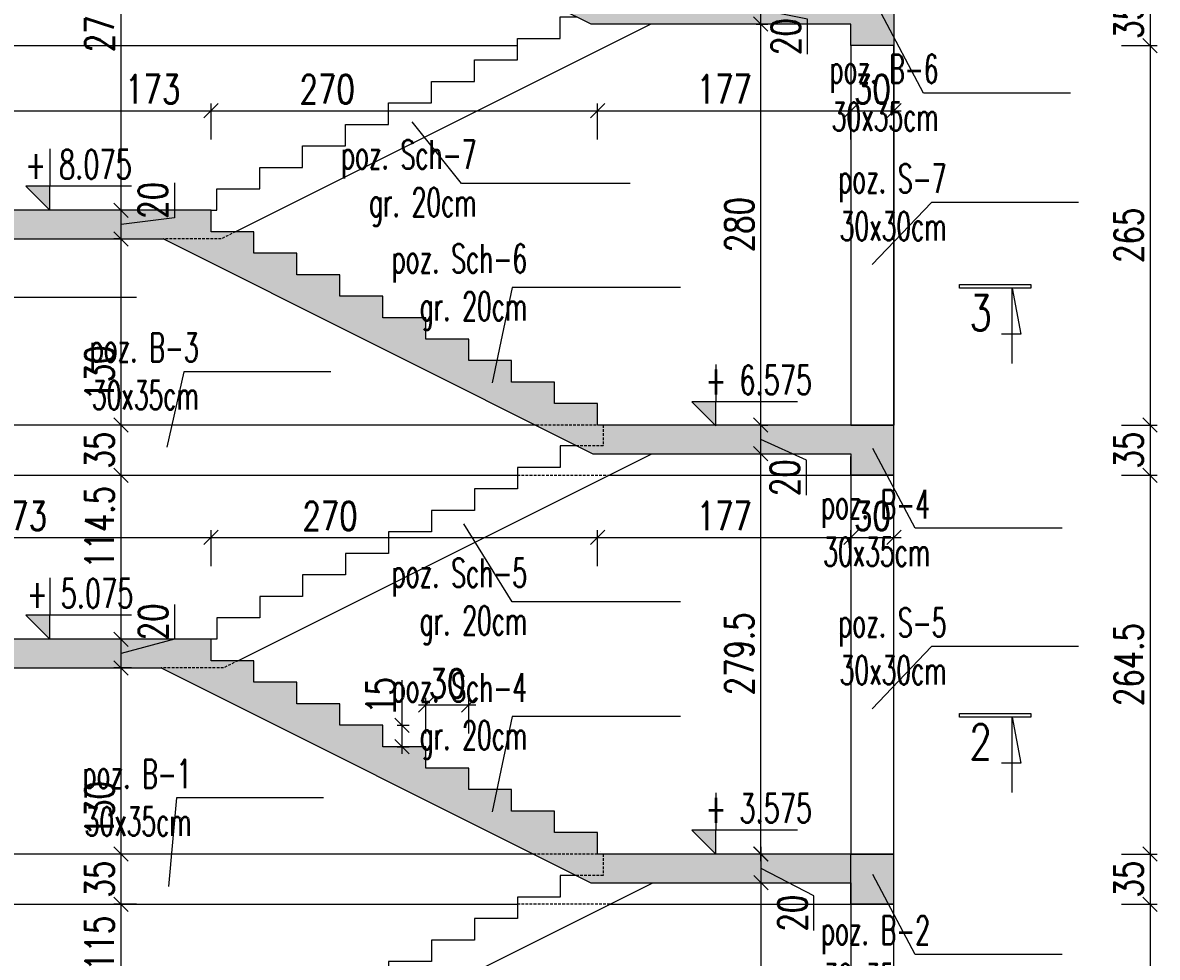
# Model space of a CAD drawing. Header units: millimetres. Extents: x -303 to 588072, y -379 to 357555.
# Tile 19 of 88: x 538080 to 538873, y 336447 to 337100. Entities that reach past the tile are written whole.
import ezdxf

# ---------------------------------------------------------------- set-up
doc = ezdxf.new("R2010")
doc.units = ezdxf.units.MM
doc.header["$LTSCALE"] = 0.15
doc.header["$MEASUREMENT"] = 0
doc.header["$PDSIZE"] = -5
doc.linetypes.add('DASHED', pattern=[19.05, 12.7, -6.35])
for name, color, linetype in [('3', 4, 'Continuous'), ('5', 8, 'Continuous'), ('RFD_1', 2, 'Continuous'), ('RFD_2', 4, 'DASHED'), ('RFD_3', 4, 'Continuous'), ('RFD_5', 8, 'Continuous'), ('RFD_5 @ 10', 8, 'Continuous')]:
    doc.layers.add(name, color=color, linetype=linetype)
doc.styles.get("Standard").update_dxf_attribs({"font": 'simplex.shx', "width": 0.75})
doc.styles.add('txt3', font='simplex.shx', dxfattribs={"width": 0.75, "height": 20})
doc.dimstyles.new('opis 1.1', dxfattribs={"dimscale": 0, "dimtxt": 2, "dimasz": 1, "dimexe": 0.5, "dimexo": 1, "dimgap": 0, "dimtad": 0, "dimdec": 1, "dimrnd": 0.5, "dimdsep": 46, "dimtxsty": 'Standard', "dimblk1": 'OBLIQUE', "dimblk2": 'OBLIQUE', "dimsah": 1, "dimcen": 1, "dimdle": 0.5, "dimclrd": 256, "dimclre": 256, "dimclrt": 4, "dimadec": 0, "dimazin": 2, "dimtm": 1e-09, "dimtfac": 0.75, "dimtdec": 1, "dimtmove": 0, "dimatfit": 3, "dimfxl": 0, "dimtvp": 0.75, "dimtolj": 1, "dimtzin": 0, "dimlwd": -1, "dimlwe": -1, "dimarcsym": 0})

# ---------------------------------------------------------------- blocks, each defined once
blk = doc.blocks.new('asdddd')
at = {"layer": '5'}
blk.add_line((538151.36, 335098.69), (538077.55, 335098.69), dxfattribs=at)
at = {"layer": 'RFD_5'}
for points in [[(538094.32, 335124.77), (538094.32, 335098.69)], [(538077.55, 335098.69), (538094.32, 335081.92)], [(538094.32, 335081.92), (538094.32, 335098.69)]]:
    blk.add_lwpolyline(points, dxfattribs=at)
blk = doc.blocks.new('324r232')
at = {"layer": 'RFD_5'}
blk.add_hatch(color=256, dxfattribs=at).paths.add_polyline_path([(0, 16.56), (-16.56, 16.56), (0, 0)])
at = {"layer": '5'}
blk.add_line((56.33, 16.56), (-16.56, 16.56), dxfattribs=at)
at = {"layer": 'RFD_5'}
for points in [[(0, 42.33), (0, 16.56)], [(-16.56, 16.56), (0, 0)], [(0, 0), (0, 16.56)]]:
    blk.add_lwpolyline(points, dxfattribs=at)
blk = doc.blocks.new('_Oblique')
at = {"color": 0, "linetype": 'ByBlock', "lineweight": -2}
blk.add_line((-0.5, -0.5), (0.5, 0.5), dxfattribs=at)
blk = doc.blocks.new('*D1065')
at = {"layer": 'Defpoints', "color": 0, "lineweight": 80}
for p in [(538689, 337119), (538689, 337084), (538868.01, 337084)]:
    blk.add_point(p, dxfattribs=at)
at = {"layer": 'RFD_5'}
for p, q in [((538848.01, 337119), (538873.01, 337119)), ((538868.01, 337124), (538868.01, 337079)), ((538848.01, 337084), (538873.01, 337084))]:
    blk.add_line(p, q, dxfattribs=at)
at = {"layer": 'RFD_5', "xscale": 10, "yscale": 10, "zscale": 10}
for p, rotation in [((538868.01, 337119), 90), ((538868.01, 337084), 270)]:
    blk.add_blockref('_Oblique', p, dxfattribs=dict(at, rotation=rotation))
at = {"layer": 'RFD_5', "color": 4, "insert": (538853.01, 337101.5), "char_height": 20, "attachment_point": 5, "rotation": 90}
blk.add_mtext('\\A1;35', dxfattribs=at)
blk = doc.blocks.new('*D1066')
at = {"layer": 'Defpoints', "color": 0, "lineweight": 80}
for p in [(538689, 337084), (538689, 336819), (538868, 336819)]:
    blk.add_point(p, dxfattribs=at)
at = {"layer": 'RFD_5'}
for p, q in [((538868, 337089), (538868, 336814)), ((538848, 337084), (538873, 337084)), ((538848, 336819), (538873, 336819))]:
    blk.add_line(p, q, dxfattribs=at)
at = {"layer": 'RFD_5', "xscale": 10, "yscale": 10, "zscale": 10}
for p, rotation in [((538868, 337084), 90), ((538868, 336819), 270)]:
    blk.add_blockref('_Oblique', p, dxfattribs=dict(at, rotation=rotation))
at = {"layer": 'RFD_5', "color": 4, "insert": (538853, 336951.5), "char_height": 20, "attachment_point": 5, "rotation": 90}
blk.add_mtext('\\A1;265', dxfattribs=at)
blk = doc.blocks.new('*D1067')
at = {"layer": 'Defpoints', "color": 0, "lineweight": 80}
for p in [(538689, 336819), (538689, 336784), (538868, 336784)]:
    blk.add_point(p, dxfattribs=at)
at = {"layer": 'RFD_5'}
for p, q in [((538848, 336819), (538873, 336819)), ((538868, 336824), (538868, 336779)), ((538848, 336784), (538873, 336784))]:
    blk.add_line(p, q, dxfattribs=at)
at = {"layer": 'RFD_5', "xscale": 10, "yscale": 10, "zscale": 10}
for p, rotation in [((538868, 336819), 90), ((538868, 336784), 270)]:
    blk.add_blockref('_Oblique', p, dxfattribs=dict(at, rotation=rotation))
at = {"layer": 'RFD_5', "color": 4, "insert": (538853, 336801.5), "char_height": 20, "attachment_point": 5, "rotation": 90}
blk.add_mtext('\\A1;35', dxfattribs=at)
blk = doc.blocks.new('*D1068')
at = {"layer": 'Defpoints', "color": 0, "lineweight": 80}
for p in [(538689, 336784), (538689, 336519.41), (538868, 336519.41)]:
    blk.add_point(p, dxfattribs=at)
at = {"layer": 'RFD_5'}
for p, q in [((538868, 336789), (538868, 336514.41)), ((538848, 336784), (538873, 336784)), ((538848, 336519.41), (538873, 336519.41))]:
    blk.add_line(p, q, dxfattribs=at)
at = {"layer": 'RFD_5', "xscale": 10, "yscale": 10, "zscale": 10}
for p, rotation in [((538868, 336784), 90), ((538868, 336519.41), 270)]:
    blk.add_blockref('_Oblique', p, dxfattribs=dict(at, rotation=rotation))
at = {"layer": 'RFD_5', "color": 4, "insert": (538853, 336651.7), "char_height": 20, "attachment_point": 5, "rotation": 90}
blk.add_mtext('\\A1;264.5', dxfattribs=at)
blk = doc.blocks.new('*D1069')
at = {"layer": 'Defpoints', "color": 0, "lineweight": 80}
for p in [(538689, 336519.41), (538689, 336484.41), (538868, 336484.41)]:
    blk.add_point(p, dxfattribs=at)
at = {"layer": 'RFD_5'}
for p, q in [((538848, 336519.41), (538873, 336519.41)), ((538868, 336524.41), (538868, 336479.41)), ((538848, 336484.41), (538873, 336484.41))]:
    blk.add_line(p, q, dxfattribs=at)
at = {"layer": 'RFD_5', "xscale": 10, "yscale": 10, "zscale": 10}
for p, rotation in [((538868, 336519.41), 90), ((538868, 336484.41), 270)]:
    blk.add_blockref('_Oblique', p, dxfattribs=dict(at, rotation=rotation))
at = {"layer": 'RFD_5', "color": 4, "insert": (538853, 336501.91), "char_height": 20, "attachment_point": 5, "rotation": 90}
blk.add_mtext('\\A1;35', dxfattribs=at)
blk = doc.blocks.new('*D1070')
at = {"layer": 'Defpoints', "color": 0, "lineweight": 80}
for p in [(538689, 336484.41), (538689, 336219.41), (538868, 336219.41)]:
    blk.add_point(p, dxfattribs=at)
at = {"layer": 'RFD_5'}
for p, q in [((538868, 336489.41), (538868, 336214.41)), ((538848, 336484.41), (538873, 336484.41)), ((538848, 336219.41), (538873, 336219.41))]:
    blk.add_line(p, q, dxfattribs=at)
at = {"layer": 'RFD_5', "xscale": 10, "yscale": 10, "zscale": 10}
for p, rotation in [((538868, 336484.41), 90), ((538868, 336219.41), 270)]:
    blk.add_blockref('_Oblique', p, dxfattribs=dict(at, rotation=rotation))
at = {"layer": 'RFD_5', "color": 4, "insert": (538853, 336351.91), "char_height": 20, "attachment_point": 5, "rotation": 90}
blk.add_mtext('\\A1;265', dxfattribs=at)
blk = doc.blocks.new('*D1079')
at = {"layer": 'Defpoints', "color": 0, "lineweight": 80}
for p in [(538149.18, 336669.41), (538167.93, 336669.41), (538163.62, 336649.41)]:
    blk.add_point(p, dxfattribs=at)
at = {"layer": 'RFD_5'}
for p, q in [((538186.56, 336693.69), (538186.56, 336669.41)), ((538157.93, 336669.41), (538144.18, 336669.41)), ((538149.18, 336644.41), (538149.18, 336674.41)), ((538186.56, 336669.41), (538149.18, 336659.41)), ((538153.62, 336649.41), (538144.18, 336649.41))]:
    blk.add_line(p, q, dxfattribs=at)
at = {"layer": 'RFD_5', "xscale": 10, "yscale": 10, "zscale": 10}
for p, rotation in [((538149.18, 336669.41), 90), ((538149.18, 336649.41), 270)]:
    blk.add_blockref('_Oblique', p, dxfattribs=dict(at, rotation=rotation))
at = {"layer": 'RFD_5', "color": 4, "insert": (538171.56, 336681.55), "char_height": 20, "attachment_point": 5, "rotation": 90}
blk.add_mtext('\\A1;20', dxfattribs=at)
blk = doc.blocks.new('*D1080')
at = {"layer": 'Defpoints', "color": 0, "lineweight": 80}
for p in [(538130.04, 336784), (538149.18, 336784), (538167.93, 336669.41)]:
    blk.add_point(p, dxfattribs=at)
at = {"layer": 'RFD_5'}
for p, q in [((538149.18, 336664.41), (538149.18, 336789)), ((538140.04, 336784), (538154.18, 336784)), ((538157.93, 336669.41), (538144.18, 336669.41))]:
    blk.add_line(p, q, dxfattribs=at)
at = {"layer": 'RFD_5', "xscale": 10, "yscale": 10, "zscale": 10}
for p, rotation in [((538149.18, 336784), 90), ((538149.18, 336669.41), 270)]:
    blk.add_blockref('_Oblique', p, dxfattribs=dict(at, rotation=rotation))
at = {"layer": 'RFD_5', "color": 4, "insert": (538134.18, 336747.53), "char_height": 20, "attachment_point": 5, "rotation": 90}
blk.add_mtext('\\A1;114.5', dxfattribs=at)
blk = doc.blocks.new('*D1081')
at = {"layer": 'Defpoints', "color": 0, "lineweight": 80}
for p in [(538149.15, 336969), (538151.12, 336969), (538151.11, 336949)]:
    blk.add_point(p, dxfattribs=at)
at = {"layer": 'RFD_5'}
for p, q in [((538186.45, 336988.09), (538186.45, 336963.8)), ((538149.15, 336969), (538144.15, 336969)), ((538149.15, 336944), (538149.15, 336974)), ((538186.45, 336963.8), (538149.15, 336959)), ((538149.15, 336949), (538144.15, 336949))]:
    blk.add_line(p, q, dxfattribs=at)
at = {"layer": 'RFD_5', "xscale": 10, "yscale": 10, "zscale": 10}
for p, rotation in [((538149.15, 336969), 90), ((538149.15, 336949), 270)]:
    blk.add_blockref('_Oblique', p, dxfattribs=dict(at, rotation=rotation))
at = {"layer": 'RFD_5', "color": 4, "insert": (538171.45, 336975.95), "char_height": 20, "attachment_point": 5, "rotation": 90}
blk.add_mtext('\\A1;20', dxfattribs=at)
blk = doc.blocks.new('*D1085')
at = {"layer": 'Defpoints', "color": 0, "lineweight": 80}
for p in [(538149.18, 336484.41), (538169.96, 336484.41), (538149.93, 336369.41)]:
    blk.add_point(p, dxfattribs=at)
at = {"layer": 'RFD_5'}
for p, q in [((538149.18, 336364.41), (538149.18, 336489.41)), ((538159.96, 336484.41), (538144.18, 336484.41)), ((538149.18, 336369.41), (538144.18, 336369.41))]:
    blk.add_line(p, q, dxfattribs=at)
at = {"layer": 'RFD_5', "xscale": 10, "yscale": 10, "zscale": 10}
for p, rotation in [((538149.18, 336484.41), 90), ((538149.18, 336369.41), 270)]:
    blk.add_blockref('_Oblique', p, dxfattribs=dict(at, rotation=rotation))
at = {"layer": 'RFD_5', "color": 4, "insert": (538134.18, 336457.03), "char_height": 20, "attachment_point": 5, "rotation": 90}
blk.add_mtext('\\A1;115', dxfattribs=at)
blk = doc.blocks.new('*D1086')
at = {"layer": 'Defpoints', "color": 0, "lineweight": 80}
for p in [(538149.18, 336519.41), (538176.58, 336519.41), (538169.96, 336484.41)]:
    blk.add_point(p, dxfattribs=at)
at = {"layer": 'RFD_5'}
for p, q in [((538166.58, 336519.41), (538144.18, 336519.41)), ((538149.18, 336479.41), (538149.18, 336524.41)), ((538159.96, 336484.41), (538144.18, 336484.41))]:
    blk.add_line(p, q, dxfattribs=at)
at = {"layer": 'RFD_5', "xscale": 10, "yscale": 10, "zscale": 10}
for p, rotation in [((538149.18, 336519.41), 90), ((538149.18, 336484.41), 270)]:
    blk.add_blockref('_Oblique', p, dxfattribs=dict(at, rotation=rotation))
at = {"layer": 'RFD_5', "color": 4, "insert": (538134.18, 336501.91), "char_height": 20, "attachment_point": 5, "rotation": 90}
blk.add_mtext('\\A1;35', dxfattribs=at)
blk = doc.blocks.new('*D1087')
at = {"layer": 'Defpoints', "color": 0, "lineweight": 80}
for p in [(538149.18, 336649.41), (538166.41, 336649.41), (538176.58, 336519.41)]:
    blk.add_point(p, dxfattribs=at)
at = {"layer": 'RFD_5'}
for p, q in [((538149.18, 336514.41), (538149.18, 336654.41)), ((538156.41, 336649.41), (538144.18, 336649.41)), ((538166.58, 336519.41), (538144.18, 336519.41))]:
    blk.add_line(p, q, dxfattribs=at)
at = {"layer": 'RFD_5', "xscale": 10, "yscale": 10, "zscale": 10}
for p, rotation in [((538149.18, 336649.41), 90), ((538149.18, 336519.41), 270)]:
    blk.add_blockref('_Oblique', p, dxfattribs=dict(at, rotation=rotation))
at = {"layer": 'RFD_5', "color": 4, "insert": (538134.18, 336551.11), "char_height": 20, "attachment_point": 5, "rotation": 90}
blk.add_mtext('\\A1;130', dxfattribs=at)
blk = doc.blocks.new('*D1088')
at = {"layer": 'Defpoints', "color": 0, "lineweight": 80}
for p in [(538149.15, 336819), (538154.35, 336819), (538130.04, 336784)]:
    blk.add_point(p, dxfattribs=at)
at = {"layer": 'RFD_5'}
for p, q in [((538149.15, 336819), (538144.15, 336819)), ((538149.15, 336779), (538149.15, 336824)), ((538140.04, 336784), (538154.15, 336784))]:
    blk.add_line(p, q, dxfattribs=at)
at = {"layer": 'RFD_5', "xscale": 10, "yscale": 10, "zscale": 10}
for p, rotation in [((538149.15, 336819), 90), ((538149.15, 336784), 270)]:
    blk.add_blockref('_Oblique', p, dxfattribs=dict(at, rotation=rotation))
at = {"layer": 'RFD_5', "color": 4, "insert": (538134.15, 336801.5), "char_height": 20, "attachment_point": 5, "rotation": 90}
blk.add_mtext('\\A1;35', dxfattribs=at)
blk = doc.blocks.new('*D1089')
at = {"layer": 'Defpoints', "color": 0, "lineweight": 80}
for p in [(538149.15, 336949), (538155.58, 336949), (538154.35, 336819)]:
    blk.add_point(p, dxfattribs=at)
at = {"layer": 'RFD_5'}
for p, q in [((538149.15, 336814), (538149.15, 336954)), ((538149.15, 336949), (538144.15, 336949)), ((538149.15, 336819), (538144.15, 336819))]:
    blk.add_line(p, q, dxfattribs=at)
at = {"layer": 'RFD_5', "xscale": 10, "yscale": 10, "zscale": 10}
for p, rotation in [((538149.15, 336949), 90), ((538149.15, 336819), 270)]:
    blk.add_blockref('_Oblique', p, dxfattribs=dict(at, rotation=rotation))
at = {"layer": 'RFD_5', "color": 4, "insert": (538134.15, 336855.31), "char_height": 20, "attachment_point": 5, "rotation": 90}
blk.add_mtext('\\A1;130', dxfattribs=at)
blk = doc.blocks.new('*D1090')
at = {"layer": 'Defpoints', "color": 0, "lineweight": 80}
for p in [(538149.15, 337247.65), (538167.98, 337247.65), (538160.9, 336969)]:
    blk.add_point(p, dxfattribs=at)
at = {"layer": 'RFD_5'}
for p, q in [((538157.98, 337247.65), (538144.15, 337247.65)), ((538149.15, 336964), (538149.15, 337252.65)), ((538150.9, 336969), (538144.15, 336969))]:
    blk.add_line(p, q, dxfattribs=at)
at = {"layer": 'RFD_5', "xscale": 10, "yscale": 10, "zscale": 10}
for p, rotation in [((538149.15, 337247.65), 90), ((538149.15, 336969), 270)]:
    blk.add_blockref('_Oblique', p, dxfattribs=dict(at, rotation=rotation))
at = {"layer": 'RFD_5', "color": 4, "insert": (538134.15, 337108.32), "char_height": 20, "attachment_point": 5, "rotation": 90}
blk.add_mtext('\\A1;278.5', dxfattribs=at)
blk = doc.blocks.new('*D1091')
at = {"layer": 'Defpoints', "color": 0, "lineweight": 80}
for p in [(538596.25, 336499.41), (538596.25, 336499.41), (538612.2, 336219.41)]:
    blk.add_point(p, dxfattribs=at)
at = {"layer": 'RFD_5'}
for p, q in [((538596.25, 336214.41), (538596.25, 336504.41)), ((538586.25, 336499.41), (538591.25, 336499.41)), ((538602.2, 336219.41), (538591.25, 336219.41))]:
    blk.add_line(p, q, dxfattribs=at)
at = {"layer": 'RFD_5', "xscale": 10, "yscale": 10, "zscale": 10}
for p, rotation in [((538596.25, 336499.41), 90), ((538596.25, 336219.41), 270)]:
    blk.add_blockref('_Oblique', p, dxfattribs=dict(at, rotation=rotation))
at = {"layer": 'RFD_5', "color": 4, "insert": (538581.25, 336359.41), "char_height": 20, "attachment_point": 5, "rotation": 90}
blk.add_mtext('\\A1;280', dxfattribs=at)
blk = doc.blocks.new('*D1092')
at = {"layer": 'Defpoints', "color": 0, "lineweight": 80}
for p in [(538596.25, 336519.41), (538607.19, 336519.41), (538596.25, 336499.41)]:
    blk.add_point(p, dxfattribs=at)
at = {"layer": 'RFD_5'}
for p, q in [((538597.19, 336519.41), (538591.25, 336519.41)), ((538596.25, 336494.41), (538596.25, 336524.41)), ((538633.17, 336490.3), (538596.25, 336509.41)), ((538586.25, 336499.41), (538591.25, 336499.41)), ((538633.17, 336466.01), (538633.17, 336490.3))]:
    blk.add_line(p, q, dxfattribs=at)
at = {"layer": 'RFD_5', "xscale": 10, "yscale": 10, "zscale": 10}
for p, rotation in [((538596.25, 336519.41), 90), ((538596.25, 336499.41), 270)]:
    blk.add_blockref('_Oblique', p, dxfattribs=dict(at, rotation=rotation))
at = {"layer": 'RFD_5', "color": 4, "insert": (538618.17, 336478.15), "char_height": 20, "attachment_point": 5, "rotation": 90}
blk.add_mtext('\\A1;20', dxfattribs=at)
blk = doc.blocks.new('*D1093')
at = {"layer": 'Defpoints', "color": 0, "lineweight": 80}
for p in [(538588.16, 336799), (538596.05, 336799), (538607.19, 336519.41)]:
    blk.add_point(p, dxfattribs=at)
at = {"layer": 'RFD_5'}
for p, q in [((538596.05, 336514.41), (538596.05, 336804)), ((538596.05, 336799), (538601.05, 336799)), ((538597.19, 336519.41), (538591.05, 336519.41))]:
    blk.add_line(p, q, dxfattribs=at)
at = {"layer": 'RFD_5', "xscale": 10, "yscale": 10, "zscale": 10}
for p, rotation in [((538596.05, 336799), 90), ((538596.05, 336519.41), 270)]:
    blk.add_blockref('_Oblique', p, dxfattribs=dict(at, rotation=rotation))
at = {"layer": 'RFD_5', "color": 4, "insert": (538581.05, 336659.2), "char_height": 20, "attachment_point": 5, "rotation": 90}
blk.add_mtext('\\A1;279.5', dxfattribs=at)
blk = doc.blocks.new('*D1094')
at = {"layer": 'Defpoints', "color": 0, "lineweight": 80}
for p in [(538590.97, 336819), (538596.05, 336819), (538588.16, 336799)]:
    blk.add_point(p, dxfattribs=at)
at = {"layer": 'RFD_5'}
for p, q in [((538596.05, 336794), (538596.05, 336824)), ((538596.05, 336819), (538601.05, 336819)), ((538627.88, 336794.4), (538596.05, 336809)), ((538596.05, 336799), (538601.05, 336799)), ((538627.88, 336770.11), (538627.88, 336794.4))]:
    blk.add_line(p, q, dxfattribs=at)
at = {"layer": 'RFD_5', "xscale": 10, "yscale": 10, "zscale": 10}
for p, rotation in [((538596.05, 336819), 90), ((538596.05, 336799), 270)]:
    blk.add_blockref('_Oblique', p, dxfattribs=dict(at, rotation=rotation))
at = {"layer": 'RFD_5', "color": 4, "insert": (538612.88, 336782.25), "char_height": 20, "attachment_point": 5, "rotation": 90}
blk.add_mtext('\\A1;20', dxfattribs=at)
blk = doc.blocks.new('*D1095')
at = {"layer": 'Defpoints', "color": 0, "lineweight": 80}
for p in [(538582.75, 337099), (538596.05, 337099), (538590.97, 336819)]:
    blk.add_point(p, dxfattribs=at)
at = {"layer": 'RFD_5'}
for p, q in [((538596.05, 336814), (538596.05, 337104)), ((538592.75, 337099), (538601.05, 337099)), ((538596.05, 336819), (538601.05, 336819))]:
    blk.add_line(p, q, dxfattribs=at)
at = {"layer": 'RFD_5', "xscale": 10, "yscale": 10, "zscale": 10}
for p, rotation in [((538596.05, 337099), 90), ((538596.05, 336819), 270)]:
    blk.add_blockref('_Oblique', p, dxfattribs=dict(at, rotation=rotation))
at = {"layer": 'RFD_5', "color": 4, "insert": (538581.05, 336959), "char_height": 20, "attachment_point": 5, "rotation": 90}
blk.add_mtext('\\A1;280', dxfattribs=at)
blk = doc.blocks.new('*D1096')
at = {"layer": 'Defpoints', "color": 0, "lineweight": 80}
for p in [(538590.5, 337119), (538596.05, 337119), (538582.75, 337099)]:
    blk.add_point(p, dxfattribs=at)
at = {"layer": 'RFD_5'}
for p, q in [((538596.05, 337094), (538596.05, 337124)), ((538596.05, 337119), (538601.05, 337119)), ((538628.58, 337102.42), (538596.05, 337109)), ((538592.75, 337099), (538601.05, 337099)), ((538628.58, 337078.13), (538628.58, 337102.42))]:
    blk.add_line(p, q, dxfattribs=at)
at = {"layer": 'RFD_5', "xscale": 10, "yscale": 10, "zscale": 10}
for p, rotation in [((538596.05, 337119), 90), ((538596.05, 337099), 270)]:
    blk.add_blockref('_Oblique', p, dxfattribs=dict(at, rotation=rotation))
at = {"layer": 'RFD_5', "color": 4, "insert": (538613.58, 337090.27), "char_height": 20, "attachment_point": 5, "rotation": 90}
blk.add_mtext('\\A1;20', dxfattribs=at)
blk = doc.blocks.new('*D1113')
at = {"layer": 'Defpoints', "color": 0, "lineweight": 80}
for p in [(538212, 337038.52), (538212, 336961.5), (538039, 336941.5)]:
    blk.add_point(p, dxfattribs=at)
at = {"layer": 'RFD_5'}
for p, q in [((538039, 337018.52), (538039, 337043.52)), ((538212, 337018.52), (538212, 337043.52)), ((538034, 337038.52), (538217, 337038.52))]:
    blk.add_line(p, q, dxfattribs=at)
at = {"layer": 'RFD_5', "xscale": 10, "yscale": 10, "zscale": 10, "rotation": 180}
blk.add_blockref('_Oblique', (538039, 337038.52), dxfattribs=at)
at = {"layer": 'RFD_5', "xscale": 10, "yscale": 10, "zscale": 10}
blk.add_blockref('_Oblique', (538212, 337038.52), dxfattribs=at)
at = {"layer": 'RFD_5', "color": 4, "insert": (538171.3, 337053.52), "char_height": 20, "attachment_point": 5}
blk.add_mtext('\\A1;173', dxfattribs=at)
blk = doc.blocks.new('*D1114')
at = {"layer": 'Defpoints', "color": 0, "lineweight": 80}
for p in [(538482, 337038.52), (538212, 336961.5), (538482, 336834)]:
    blk.add_point(p, dxfattribs=at)
at = {"layer": 'RFD_5'}
for p, q in [((538212, 337018.52), (538212, 337043.52)), ((538482, 337018.52), (538482, 337043.52)), ((538207, 337038.52), (538487, 337038.52))]:
    blk.add_line(p, q, dxfattribs=at)
at = {"layer": 'RFD_5', "xscale": 10, "yscale": 10, "zscale": 10, "rotation": 180}
blk.add_blockref('_Oblique', (538212, 337038.52), dxfattribs=at)
at = {"layer": 'RFD_5', "xscale": 10, "yscale": 10, "zscale": 10}
blk.add_blockref('_Oblique', (538482, 337038.52), dxfattribs=at)
at = {"layer": 'RFD_5', "color": 4, "insert": (538293.15, 337053.52), "char_height": 20, "attachment_point": 5}
blk.add_mtext('\\A1;270', dxfattribs=at)
blk = doc.blocks.new('*D1115')
at = {"layer": 'Defpoints', "color": 0, "lineweight": 80}
for p in [(538659, 337038.52), (538659, 336878.18), (538482, 336834)]:
    blk.add_point(p, dxfattribs=at)
at = {"layer": 'RFD_5'}
for p, q in [((538482, 337018.52), (538482, 337043.52)), ((538659, 337018.52), (538659, 337043.52)), ((538477, 337038.52), (538664, 337038.52))]:
    blk.add_line(p, q, dxfattribs=at)
at = {"layer": 'RFD_5', "xscale": 10, "yscale": 10, "zscale": 10, "rotation": 180}
blk.add_blockref('_Oblique', (538482, 337038.52), dxfattribs=at)
at = {"layer": 'RFD_5', "xscale": 10, "yscale": 10, "zscale": 10}
blk.add_blockref('_Oblique', (538659, 337038.52), dxfattribs=at)
at = {"layer": 'RFD_5', "color": 4, "insert": (538570.5, 337053.52), "char_height": 20, "attachment_point": 5}
blk.add_mtext('\\A1;177', dxfattribs=at)
blk = doc.blocks.new('*D1117')
at = {"layer": 'Defpoints', "color": 0, "lineweight": 80}
for p in [(538212, 336740.51), (538212, 336666.74), (538039, 336643.5)]:
    blk.add_point(p, dxfattribs=at)
at = {"layer": 'RFD_5'}
for p, q in [((538034, 336740.51), (538217, 336740.51)), ((538039, 336720.51), (538039, 336745.51)), ((538212, 336720.51), (538212, 336745.51))]:
    blk.add_line(p, q, dxfattribs=at)
at = {"layer": 'RFD_5', "xscale": 10, "yscale": 10, "zscale": 10, "rotation": 180}
blk.add_blockref('_Oblique', (538039, 336740.51), dxfattribs=at)
at = {"layer": 'RFD_5', "xscale": 10, "yscale": 10, "zscale": 10}
blk.add_blockref('_Oblique', (538212, 336740.51), dxfattribs=at)
at = {"layer": 'RFD_5', "color": 4, "insert": (538078.2, 336755.51), "char_height": 20, "attachment_point": 5}
blk.add_mtext('\\A1;173', dxfattribs=at)
blk = doc.blocks.new('*D1118')
at = {"layer": 'Defpoints', "color": 0, "lineweight": 80}
for p in [(538482, 336740.51), (538212, 336666.74), (538482, 336530.94)]:
    blk.add_point(p, dxfattribs=at)
at = {"layer": 'RFD_5'}
for p, q in [((538207, 336740.51), (538487, 336740.51)), ((538212, 336720.51), (538212, 336745.51)), ((538482, 336720.51), (538482, 336745.51))]:
    blk.add_line(p, q, dxfattribs=at)
at = {"layer": 'RFD_5', "xscale": 10, "yscale": 10, "zscale": 10, "rotation": 180}
blk.add_blockref('_Oblique', (538212, 336740.51), dxfattribs=at)
at = {"layer": 'RFD_5', "xscale": 10, "yscale": 10, "zscale": 10}
blk.add_blockref('_Oblique', (538482, 336740.51), dxfattribs=at)
at = {"layer": 'RFD_5', "color": 4, "insert": (538295.15, 336755.51), "char_height": 20, "attachment_point": 5}
blk.add_mtext('\\A1;270', dxfattribs=at)
blk = doc.blocks.new('*D1119')
at = {"layer": 'Defpoints', "color": 0, "lineweight": 80}
for p in [(538659, 336740.51), (538659, 336580.17), (538482, 336530.94)]:
    blk.add_point(p, dxfattribs=at)
at = {"layer": 'RFD_5'}
for p, q in [((538477, 336740.51), (538664, 336740.51)), ((538482, 336720.51), (538482, 336745.51)), ((538659, 336720.51), (538659, 336745.51))]:
    blk.add_line(p, q, dxfattribs=at)
at = {"layer": 'RFD_5', "xscale": 10, "yscale": 10, "zscale": 10, "rotation": 180}
blk.add_blockref('_Oblique', (538482, 336740.51), dxfattribs=at)
at = {"layer": 'RFD_5', "xscale": 10, "yscale": 10, "zscale": 10}
blk.add_blockref('_Oblique', (538659, 336740.51), dxfattribs=at)
at = {"layer": 'RFD_5', "color": 4, "insert": (538570.5, 336755.51), "char_height": 20, "attachment_point": 5}
blk.add_mtext('\\A1;177', dxfattribs=at)
blk = doc.blocks.new('*D1120')
at = {"layer": 'Defpoints', "color": 0, "lineweight": 80}
for p in [(538689, 336740.51), (538659, 336580.17), (538689, 336582.69)]:
    blk.add_point(p, dxfattribs=at)
at = {"layer": 'RFD_5'}
for p, q in [((538654, 336740.51), (538694, 336740.51)), ((538659, 336720.51), (538659, 336745.51)), ((538689, 336720.51), (538689, 336745.51))]:
    blk.add_line(p, q, dxfattribs=at)
at = {"layer": 'RFD_5', "xscale": 10, "yscale": 10, "zscale": 10, "rotation": 180}
blk.add_blockref('_Oblique', (538659, 336740.51), dxfattribs=at)
at = {"layer": 'RFD_5', "xscale": 10, "yscale": 10, "zscale": 10}
blk.add_blockref('_Oblique', (538689, 336740.51), dxfattribs=at)
at = {"layer": 'RFD_5', "color": 4, "insert": (538674, 336755.51), "char_height": 20, "attachment_point": 5}
blk.add_mtext('\\A1;30', dxfattribs=at)
blk = doc.blocks.new('*D1415')
at = {"layer": 'Defpoints', "color": 0, "lineweight": 80}
for p in [(538689, 337038.52), (538689, 337014.39), (538659, 336878.18)]:
    blk.add_point(p, dxfattribs=at)
at = {"layer": 'RFD_5'}
for p, q in [((538659, 337018.52), (538659, 337043.52)), ((538689, 337024.39), (538689, 337043.52)), ((538654, 337038.52), (538694, 337038.52))]:
    blk.add_line(p, q, dxfattribs=at)
at = {"layer": 'RFD_5', "xscale": 10, "yscale": 10, "zscale": 10, "rotation": 180}
blk.add_blockref('_Oblique', (538659, 337038.52), dxfattribs=at)
at = {"layer": 'RFD_5', "xscale": 10, "yscale": 10, "zscale": 10}
blk.add_blockref('_Oblique', (538689, 337038.52), dxfattribs=at)
at = {"layer": 'RFD_5', "color": 4, "insert": (538674, 337053.52), "char_height": 20, "attachment_point": 5}
blk.add_mtext('\\A1;30', dxfattribs=at)
blk = doc.blocks.new('*D1416')
at = {"layer": 'Defpoints', "color": 0, "lineweight": 80}
for p in [(538332, 336609.41), (538345.51, 336609.41), (538332, 336594.41)]:
    blk.add_point(p, dxfattribs=at)
at = {"layer": 'RFD_5'}
for p, q in [((538345.51, 336609.41), (538345.51, 336640.84)), ((538342, 336609.41), (538350.51, 336609.41)), ((538345.51, 336589.41), (538345.51, 336609.41)), ((538342, 336594.41), (538350.51, 336594.41))]:
    blk.add_line(p, q, dxfattribs=at)
at = {"layer": 'RFD_5', "xscale": 10, "yscale": 10, "zscale": 10}
for p, rotation in [((538345.51, 336609.41), 90), ((538345.51, 336594.41), 270)]:
    blk.add_blockref('_Oblique', p, dxfattribs=dict(at, rotation=rotation))
at = {"layer": 'RFD_5', "color": 4, "insert": (538330.51, 336630.12), "char_height": 20, "attachment_point": 5, "rotation": 90}
blk.add_mtext('\\A1;15', dxfattribs=at)
blk = doc.blocks.new('*D1417')
at = {"layer": 'Defpoints', "color": 0, "lineweight": 80}
for p in [(538392, 336623.61), (538362, 336579.41), (538392, 336579.41)]:
    blk.add_point(p, dxfattribs=at)
at = {"layer": 'RFD_5'}
for p, q in [((538362, 336603.61), (538362, 336628.61)), ((538392, 336603.61), (538392, 336628.61)), ((538357, 336623.61), (538397, 336623.61))]:
    blk.add_line(p, q, dxfattribs=at)
at = {"layer": 'RFD_5', "xscale": 10, "yscale": 10, "zscale": 10, "rotation": 180}
blk.add_blockref('_Oblique', (538362, 336623.61), dxfattribs=at)
at = {"layer": 'RFD_5', "xscale": 10, "yscale": 10, "zscale": 10}
blk.add_blockref('_Oblique', (538392, 336623.61), dxfattribs=at)
at = {"layer": 'RFD_5', "color": 4, "insert": (538377, 336638.61), "char_height": 20, "attachment_point": 5}
blk.add_mtext('\\A1;30', dxfattribs=at)

msp = doc.modelspace()

# ---------------------------------------------------------------- hatches: boundary and pattern name
at = {"layer": 'RFD_5'}
h = msp.add_hatch(dxfattribs=at)
h.set_pattern_fill('ANSI33', color=256, scale=50)
h.set_pattern_definition([(45, (2554.817, 2088.006), (-8.83883476, 8.83883476), []), (45, (2563.656, 2088.006), (-8.83883476, 8.83883476), [6.25, -3.125])])
h.paths.add_polyline_path([(537809.24, 335731.67), (537809.24, 335691.67), (538729, 335691.67), (538729, 335731.67), (538689, 335731.67), (538689, 336219.41), (538482, 336219.41), (538482, 336234.41), (538452, 336234.41), (538452, 336249.41), (538422, 336249.41), (538422, 336264.41), (538392, 336264.41), (538392, 336279.41), (538362, 336279.41), (538362, 336294.41), (538332, 336294.41), (538332, 336309.41), (538302, 336309.41), (538302, 336324.41), (538272, 336324.41), (538272, 336339.41), (538242, 336339.41), (538242, 336354.41), (538212, 336354.41), (538212, 336369.41), (538039, 336369.41), (538039, 336649.41), (538177.28, 336649.41), (538477.28, 336499.41), (538659, 336499.41), (538659, 336484.41), (538689, 336484.41), (538689, 336503), (538689, 336519.41), (538689, 336519.41), (538689, 336519.41), (538482, 336519.41), (538482, 336534.41), (538452, 336534.41), (538452, 336549.41), (538422, 336549.41), (538422, 336564.41), (538392, 336564.41), (538392, 336579.41), (538362, 336579.41), (538362, 336594.41), (538332, 336594.41), (538332, 336609.41), (538302, 336609.41), (538302, 336624.41), (538272, 336624.41), (538272, 336639.41), (538242, 336639.41), (538242, 336654.41), (538212, 336654.41), (538212, 336669.41), (538009, 336669.41), (538009, 335731.67)])
h.paths.add_polyline_path([(538039, 336349.41), (538039, 335731.67), (538659, 335731.67), (538659, 336199.41), (538477.28, 336199.41), (538177.28, 336349.41)], flags=16)
h.paths.add_polyline_path([(538009, 336969), (538212, 336969), (538212, 336954), (538242, 336954), (538242, 336939), (538272, 336939), (538272, 336924), (538302, 336924), (538302, 336909), (538332, 336909), (538332, 336894), (538362, 336894), (538362, 336879), (538392, 336879), (538392, 336864), (538422, 336864), (538422, 336849), (538452, 336849), (538452, 336834), (538482, 336834), (538482, 336819), (538514, 336819), (538659, 336819), (538659, 336819), (538689, 336819), (538689, 336784), (538659, 336784), (538659, 336799), (538478.81, 336799), (538178.81, 336949), (538039, 336949), (538039, 336934), (538009, 336934)])
h.paths.add_polyline_path([(538009, 337232.65), (538039, 337232.65), (538038.94, 337247.65), (538177.32, 337247.65), (538477.61, 337099.01), (538659, 337098.99), (538659, 337084), (538689, 337084), (538689, 337101.01), (538689, 337101.01), (538689, 337119), (538482, 337119), (538482, 337134), (538452, 337134), (538452, 337148.85), (538422, 337148.85), (538422, 337163.7), (538392, 337163.7), (538392, 337178.55), (538362, 337178.55), (538362, 337193.4), (538332, 337193.4), (538332, 337208.25), (538302, 337208.25), (538302, 337223.1), (538272, 337223.1), (538272, 337237.95), (538242, 337237.95), (538242, 337252.8), (538211.94, 337252.8), (538211.94, 337267.65), (538009, 337267.65)])
h.paths.add_polyline_path([(538456, 337396.15), (538456, 337416.15), (538689, 337416.15), (538689, 337381.15), (538659, 337381.15), (538659, 337396.15)])
h.paths.add_polyline_path([(538009, 337381.15), (538009, 337416.15), (538039, 337416.15), (538039, 337381.15)])

# ---------------------------------------------------------------- linework, layer by layer
at = {"layer": 'RFD_1'}
for points in [[(538659, 337119.01), (538659, 337119.01), (538689, 337119.01), (538689, 337084), (538659, 337084), (538659, 337098.99), (538477.61, 337099.01), (538177.32, 337247.65), (538038.94, 337247.65)], [(538689, 336819), (538514, 336819), (538514, 336819), (538482, 336819), (538482, 336834), (538452, 336834), (538452, 336849), (538422, 336849), (538422, 336864), (538392, 336864), (538392, 336879), (538362, 336879), (538362, 336894), (538332, 336894), (538332, 336909), (538302, 336909), (538302, 336924), (538272, 336924), (538272, 336939), (538242, 336939), (538242, 336954), (538212, 336954), (538212, 336969), (538009, 336969)], [(538039, 336949), (538178.81, 336949), (538478.81, 336799), (538659, 336799), (538659, 336784), (538689, 336784), (538689, 336819), (538659, 336819), (538658.96, 336819)], [(538771.52, 336861.91), (538771.52, 336914.56), (538777.65, 336882.44), (538764.13, 336882.44)], [(538689, 336801), (538689, 336819)], [(538689, 336501.41), (538689, 336519.41), (538482, 336519.41), (538482, 336534.41), (538452, 336534.41), (538452, 336549.41), (538422, 336549.41), (538422, 336564.41), (538392, 336564.41), (538392, 336579.41), (538362, 336579.41), (538362, 336594.41), (538332, 336594.41), (538332, 336609.41), (538302, 336609.41), (538302, 336624.41), (538272, 336624.41), (538272, 336639.41), (538242, 336639.41), (538242, 336654.41), (538212, 336654.41), (538212, 336669.41), (538009, 336669.41), (538009, 335731.67)], [(538039, 336369.41), (538039, 336649.41), (538177.28, 336649.41), (538477.28, 336499.41), (538659, 336499.41), (538659, 336484.41), (538689, 336484.41), (538689, 336519.41), (538659, 336519.41), (538659, 336519.41)], [(538771.52, 336562.32), (538771.52, 336614.96), (538777.65, 336582.85), (538764.13, 336582.85)]]:
    msp.add_lwpolyline(points, dxfattribs=at)
for points in [[(538784.7, 336917.13), (538784.7, 336914.56), (538734.81, 336914.56), (538734.81, 336917.13)], [(538784.7, 336617.54), (538784.7, 336614.96), (538734.81, 336614.96), (538734.81, 336617.54)]]:
    msp.add_lwpolyline(points, close=True, dxfattribs=at)
at = {"layer": 'RFD_2'}
for points in [[(538229.19, 336954), (538219.19, 336949), (538178.81, 336949)], [(538484, 336819), (538439.28, 336819)], [(538486, 336819), (538486, 336804.41), (538467.99, 336804.41)], [(538426, 336784), (538489.91, 336784)], [(538230.72, 336654.41), (538220.72, 336649.41), (538177.28, 336649.41)], [(538482, 336519.41), (538437.28, 336519.41)], [(538486, 336519.41), (538486, 336504.41), (538467.28, 336504.41)], [(538490.72, 336484.41), (538426, 336484.41)]]:
    msp.add_lwpolyline(points, dxfattribs=at)
at = {"layer": 'RFD_3'}
msp.add_line((538689, 337084), (538689, 336819), dxfattribs=at)
for points in [[(538437.22, 337119), (538039, 337119), (538039, 337084), (538426, 337084)], [(538212, 336969), (538216, 336969), (538216, 336984), (538246, 336984), (538246, 336999), (538276, 336999), (538276, 337014), (538306, 337014), (538306, 337029), (538336, 337029), (538336, 337044), (538366, 337044), (538366, 337059), (538396, 337059), (538396, 337074), (538426, 337074), (538426, 337089), (538456, 337089), (538456, 337104), (538467.52, 337104)], [(538519.2, 337099), (538229.19, 336954)], [(538439.28, 336819), (538039, 336819)], [(538659, 336819), (538659, 336819), (538484, 336819)], [(538468.46, 336804.41), (538456, 336804.41), (538456, 336789.41), (538426, 336789.41), (538426, 336774.41), (538396, 336774.41), (538396, 336759.41), (538366, 336759.41), (538366, 336744.41), (538336, 336744.41), (538336, 336729.41), (538306, 336729.41), (538306, 336714.41), (538276, 336714.41), (538276, 336699.41), (538246, 336699.41), (538246, 336684.41), (538216, 336684.41), (538216, 336669.41), (538212, 336669.41)], [(538230.72, 336654.41), (538519.91, 336799), (538519.91, 336799)], [(538489.91, 336784), (538659, 336784), (538659, 336797)], [(538039, 336784), (538426, 336784)], [(538437.28, 336519.41), (538039, 336519.41), (538039, 336484.41), (538426, 336484.41)], [(538484, 336521.41), (538484, 336521.41)], [(538490.72, 336484.41), (538659, 336484.41), (538659, 336519.41), (538484, 336519.41)], [(538467.28, 336504.41), (538456, 336504.41), (538456, 336489.41), (538426, 336489.41), (538426, 336474.41), (538396, 336474.41), (538396, 336459.41), (538366, 336459.41), (538366, 336444.41), (538336, 336444.41), (538336, 336429.41), (538306, 336429.41), (538306, 336414.41), (538276, 336414.41), (538276, 336399.41), (538246, 336399.41), (538246, 336384.41), (538216, 336384.41), (538216, 336369.41), (538212, 336369.41)], [(538230.72, 336354.41), (538520.72, 336499.41), (538520.72, 336499.41)]]:
    msp.add_lwpolyline(points, dxfattribs=at)
for points in [[(538689, 337084), (538659, 337084), (538659, 336819), (538689, 336819)], [(538689, 336784), (538659, 336784), (538659, 336519.41), (538689, 336519.41)], [(538689, 336484.41), (538659, 336484.41), (538659, 336219.41), (538689, 336219.41)]]:
    msp.add_lwpolyline(points, close=True, dxfattribs=at)
at = {"layer": 'RFD_5'}
for points in [[(538812.46, 337050.88), (538709.7, 337050.88), (538680.21, 337106.63)], [(538504.69, 336987.8), (538386.98, 336987.8), (538352.62, 337030.68)], [(538818.04, 336974.43), (538715.29, 336974.43), (538673.88, 336931.05)], [(538540.06, 336915.13), (538422.35, 336915.13), (538408.42, 336848.48)], [(538295.66, 336856.29), (538192.9, 336856.29), (538181.18, 336803.52)], [(538540.06, 336695.67), (538422.35, 336695.67), (538388.58, 336749.99)], [(538818.04, 336664.27), (538715.29, 336664.27), (538673.88, 336620.9)], [(538540.06, 336615.54), (538422.35, 336615.54), (538408.42, 336548.88)]]:
    msp.add_lwpolyline(points, dxfattribs=at)
for points, elevation in [([(538160.01, 336908.17), (538047.26, 336908.17), (538023.97, 336951.53)], 40), ([(538806.54, 336747.01), (538703.78, 336747.01), (538674.3, 336802.76)], -40), ([(538290.67, 336558.63), (538187.91, 336558.63), (538182.25, 336496.84)], -40), ([(538806.54, 336449.34), (538703.78, 336449.34), (538674.3, 336505.08)], -40)]:
    msp.add_lwpolyline(points, dxfattribs=dict(at, elevation=elevation))

# ---------------------------------------------------------------- block references
at = {"layer": 'RFD_5', "color": 3}
for p in [(5.01, 1887.08), (470.41, 1736.53), (5.01, 1587.49), (470.41, 1437.49)]:
    msp.add_blockref('asdddd', p, dxfattribs=at)
at = {"layer": 'RFD_5', "xscale": 1.012500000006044, "yscale": 1.012500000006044, "zscale": 1.012500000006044, "rotation": 359.9999986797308}
for p in [(538099.33, 336969), (538564.73, 336818.44), (538099.33, 336669.41), (538564.73, 336519.41)]:
    msp.add_blockref('324r232', p, dxfattribs=at)

# ---------------------------------------------------------------- texts
at = {"layer": '3', "color": 4, "char_height": 20, "attachment_point": 6, "rotation": 359.99978, "style": 'txt3'}
for s, insert in [('{\\Fsimplex.shx;\\W7.57895; }{\\A1;\\W0.80000x;poz. B-6}\\P{\\Fsimplex.shx;\\W7.57895; }{\\A1;\\W0.80000x;30x35cm}', (538720.14, 337051.06, 40)), ('{\\Fsimplex.shx;\\W9.52632; }{\\A1;\\W0.80000x;poz. Sch-7}\\P{\\Fsimplex.shx;\\W9.52632; }{\\A1;\\W0.80000x;gr. 20cm}', (538397.42, 336987.98, 40)), ('{\\Fsimplex.shx;\\W7.57895; }{\\A1;\\W0.80000x;poz. S-7}\\P{\\Fsimplex.shx;\\W7.57895; }{\\A1;\\W0.80000x;30x30cm}', (538725.72, 336974.6, 40)), ('{\\Fsimplex.shx;\\W9.47368; }{\\A1;\\W0.80000x;poz. Sch-6}\\P{\\Fsimplex.shx;\\W9.47368; }{\\A1;\\W0.80000x;gr. 20cm}', (538432.79, 336915.31, 40)), ('{\\Fsimplex.shx;\\W7.63158; }{\\A1;\\W0.80000x;poz. B-3}\\P{\\Fsimplex.shx;\\W7.63158; }{\\A1;\\W0.80000x;30x35cm}', (538203.34, 336856.46, 40)), ('{\\Fsimplex.shx;\\W7.68421; }{\\A1;\\W0.80000x;poz. B-4}\\P{\\Fsimplex.shx;\\W7.68421; }{\\A1;\\W0.80000x;30x35cm}', (538714.22, 336747.18)), ('{\\Fsimplex.shx;\\W9.52632; }{\\A1;\\W0.80000x;poz. Sch-5}\\P{\\Fsimplex.shx;\\W9.52632; }{\\A1;\\W0.80000x;gr. 20cm}', (538432.79, 336695.85, 40)), ('{\\Fsimplex.shx;\\W7.57895; }{\\A1;\\W0.80000x;poz. S-5}\\P{\\Fsimplex.shx;\\W7.57895; }{\\A1;\\W0.80000x;30x30cm}', (538725.72, 336664.45, 40)), ('{\\Fsimplex.shx;\\W9.57895; }{\\A1;\\W0.80000x;poz. Sch-4}\\P{\\Fsimplex.shx;\\W9.57895; }{\\A1;\\W0.80000x;gr. 20cm}', (538432.79, 336615.72, 40)), ('{\\Fsimplex.shx;\\W7.21053; }{\\A1;\\W0.80000x;poz. B-1}\\P{\\Fsimplex.shx;\\W7.21053; }{\\A1;\\W0.80000x;30x35cm}', (538198.35, 336558.81)), ('{\\Fsimplex.shx;\\W7.63158; }{\\A1;\\W0.80000x;poz. B-2}\\P{\\Fsimplex.shx;\\W7.63158; }{\\A1;\\W0.80000x;30x35cm}', (538714.22, 336449.51))]:
    msp.add_mtext(s, dxfattribs=dict(at, insert=insert))
at = {"layer": '3', "char_height": 20.25, "width": 129.9198, "attachment_point": 3, "rotation": 0, "style": 'txt3'}
for s, insert in [('{\\W0.65;+ 8.075}', (538156.65, 337011.18)), ('{\\W0.65;+ 6.575}', (538631.85, 336860.63)), ('{\\W0.65;+ 5.075}', (538157.78, 336711.59)), ('{\\W0.65;+ 3.575}', (538631.85, 336561.59))]:
    msp.add_mtext(s, dxfattribs=dict(at, insert=insert))
at = {"layer": 'RFD_1', "char_height": 24.58, "width": 4558.2211, "attachment_point": 9}
for s, insert in [('3', (538757.5, 336885.13)), ('2', (538757.5, 336585.54))]:
    msp.add_mtext(s, dxfattribs=dict(at, insert=insert))

# ---------------------------------------------------------------- dimensions: what is measured, and where the dimension line sits
at = {"layer": 'RFD_5 @ 10', "color": 3}
for base, p1, p2, picture, middle in [((538149.14737114, 337247.64909631), (538160.89954275, 336968.99909643), (538167.97704872, 337247.64909631), '*D1090', (538149.14737114, 337108.32409637)), ((538596.05, 337119), (538582.75, 337099), (538590.5, 337119), '*D1096', (538628.58, 337102.42)), ((538149.15, 336969), (538151.11, 336949), (538151.12, 336969), '*D1081', (538186.45, 336963.8)), ((538149.15, 336949), (538154.35, 336819), (538155.58, 336949), '*D1089', (538149.15, 336855.31)), ((538596.05, 336819), (538588.16, 336799), (538590.97, 336819), '*D1094', (538627.88, 336794.4)), ((538149.18, 336784), (538167.93, 336669.41), (538130.04, 336784), '*D1080', (538149.18, 336747.53)), ((538149.18, 336669.41), (538163.62, 336649.41), (538167.93, 336669.41), '*D1079', (538186.56, 336669.41)), ((538149.18, 336649.41), (538176.58, 336519.41), (538166.41, 336649.41), '*D1087', (538149.18, 336551.11)), ((538596.25, 336519.41), (538596.25, 336499.41), (538607.19, 336519.41), '*D1092', (538633.17, 336490.3)), ((538149.18, 336484.41), (538149.93, 336369.41), (538169.96, 336484.41), '*D1085', (538149.18, 336457.03))]:
    dim = msp.add_linear_dim(base=base, p1=p1, p2=p2, angle=90, dimstyle='opis 1.1', override={"dimscale": 0, "dimtmove": 1}, dxfattribs=at)
    dim.commit()
    dim.dimension.update_dxf_attribs({"geometry": picture, "text_midpoint": middle, "dimtype": 160})
for base, p1, p2, override, picture, middle in [((538868.01, 337084), (538689, 337119), (538689, 337084), {"dimscale": 0, "dimtmove": 1}, '*D1065', (538853.01, 337101.5)), ((538596.05, 337099), (538590.97, 336819), (538582.75, 337099), {"dimscale": 0, "dimtmove": 1}, '*D1095', (538581.05, 336959)), ((538868, 336819), (538689, 337084), (538689, 336819), {"dimscale": 0, "dimtmove": 1}, '*D1066', (538853, 336951.5)), ((538149.15, 336819), (538130.04, 336784), (538154.35, 336819), {"dimscale": 0, "dimtmove": 1}, '*D1088', (538134.15, 336801.5)), ((538868, 336784), (538689, 336819), (538689, 336784), {"dimscale": 0, "dimtmove": 1}, '*D1067', (538853, 336801.5)), ((538596.05, 336799), (538607.19, 336519.41), (538588.16, 336799), {"dimscale": 0, "dimtmove": 1}, '*D1093', (538581.05, 336659.2)), ((538868, 336519.41), (538689, 336784), (538689, 336519.41), {"dimscale": 0, "dimtmove": 1}, '*D1068', (538853, 336651.7)), ((538149.18, 336519.41), (538169.96, 336484.41), (538176.58, 336519.41), {"dimscale": 0, "dimtmove": 1}, '*D1086', (538134.18, 336501.91)), ((538868, 336484.41), (538689, 336519.41), (538689, 336484.41), {"dimscale": 0, "dimtmove": 1}, '*D1069', (538853, 336501.91)), ((538596.25, 336499.41), (538612.2, 336219.41), (538596.25, 336499.41), {"dimscale": 0}, '*D1091', (538581.25, 336359.41)), ((538868, 336219.41), (538689, 336484.41), (538689, 336219.41), {"dimscale": 0, "dimtmove": 1}, '*D1070', (538853, 336351.91))]:
    dim = msp.add_linear_dim(base=base, p1=p1, p2=p2, angle=90, dimstyle='opis 1.1', override=override, dxfattribs=at)
    dim.commit()
    dim.dimension.update_dxf_attribs({"geometry": picture, "text_midpoint": middle})
for base, p1, p2, override, picture, middle in [((538212, 337038.52), (538039, 336941.5), (538212, 336961.5), {"dimscale": 0}, '*D1113', (538171.3, 337038.52)), ((538482, 337038.52), (538212, 336961.5), (538482, 336834), {"dimscale": 0, "dimtmove": 1}, '*D1114', (538293.15, 337038.52)), ((538212, 336740.51), (538039, 336643.5), (538212, 336666.74), {"dimscale": 0}, '*D1117', (538078.2, 336740.51)), ((538482, 336740.51), (538212, 336666.74), (538482, 336530.94), {"dimscale": 0, "dimtmove": 1}, '*D1118', (538295.15, 336740.51))]:
    dim = msp.add_linear_dim(base=base, p1=p1, p2=p2, dimstyle='opis 1.1', override=override, dxfattribs=at)
    dim.commit()
    dim.dimension.update_dxf_attribs({"geometry": picture, "text_midpoint": middle, "dimtype": 160})
for base, p1, p2, picture, middle in [((538659, 337038.52), (538482, 336834), (538659, 336878.18), '*D1115', (538570.5, 337053.52)), ((538659, 336740.51), (538482, 336530.94), (538659, 336580.17), '*D1119', (538570.5, 336755.51)), ((538689, 336740.51), (538659, 336580.17), (538689, 336582.69), '*D1120', (538674, 336755.51))]:
    dim = msp.add_linear_dim(base=base, p1=p1, p2=p2, dimstyle='opis 1.1', override={"dimscale": 0, "dimtmove": 1}, dxfattribs=at)
    dim.commit()
    dim.dimension.update_dxf_attribs({"geometry": picture, "text_midpoint": middle})
at = {"layer": 'RFD_5 @ 10', "color": 1}
for base, p1, p2, override, picture, middle in [((538689, 337038.52), (538659, 336878.18), (538689, 337014.39), {"dimscale": 0, "dimtmove": 1}, '*D1415', (538674, 337053.52)), ((538392, 336623.61), (538362, 336579.41), (538392, 336579.41), {"dimscale": 0}, '*D1417', (538377, 336638.61))]:
    dim = msp.add_linear_dim(base=base, p1=p1, p2=p2, dimstyle='opis 1.1', override=override, dxfattribs=at)
    dim.commit()
    dim.dimension.update_dxf_attribs({"geometry": picture, "text_midpoint": middle})
dim = msp.add_linear_dim(base=(538345.51, 336609.41), p1=(538332, 336594.41), p2=(538332, 336609.41), angle=90, dimstyle='opis 1.1', override={"dimscale": 0}, dxfattribs=at)
dim.commit()
dim.dimension.update_dxf_attribs({"geometry": '*D1416', "text_midpoint": (538330.51, 336630.12)})

doc.saveas('drawing.dxf')
